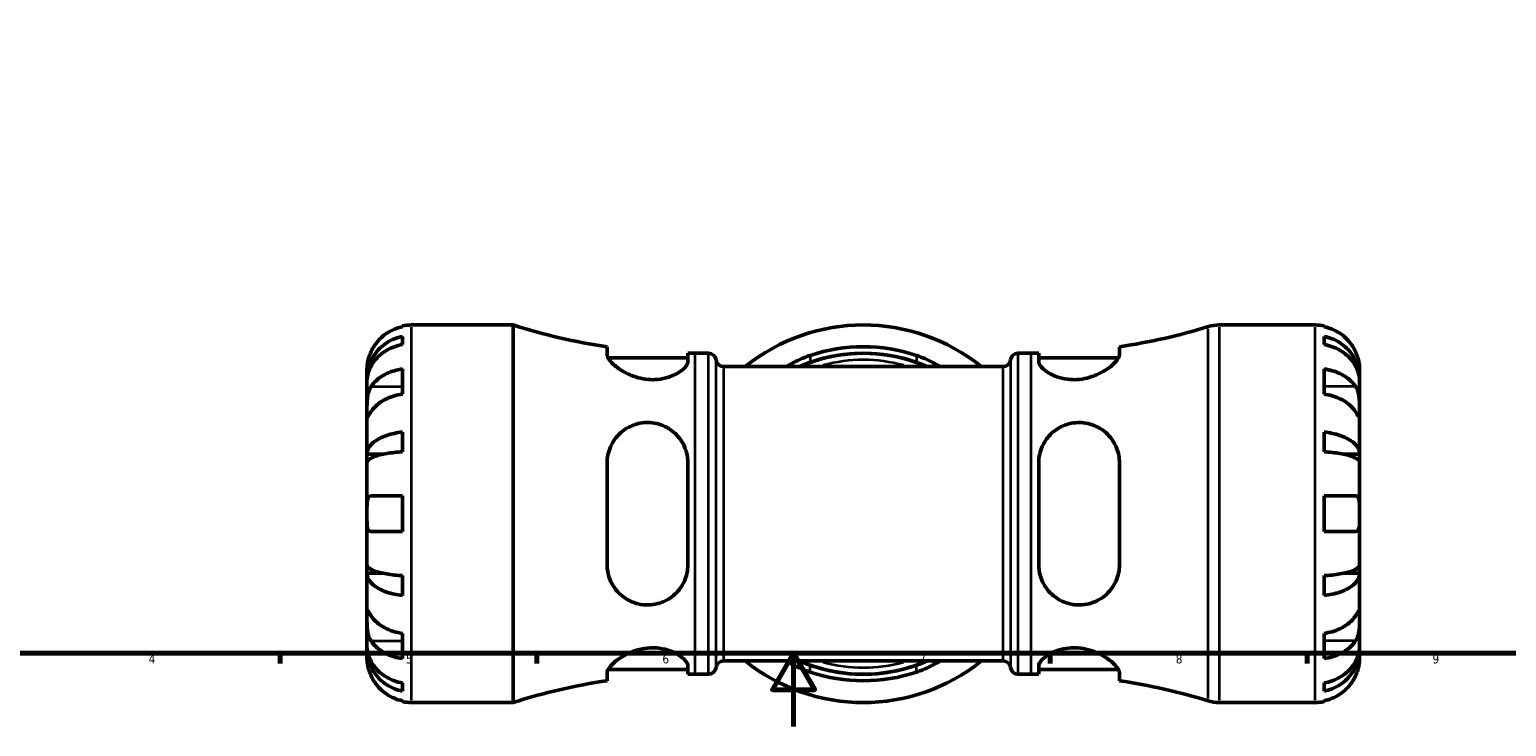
# Model space of a CAD drawing. Header units: millimetres. Extents: x -136 to 891, y -278 to 710.
# Tile 4 of 12: x 212 to 615, y 0 to 190. Entities that reach past the tile are written whole.
import ezdxf

# ---------------------------------------------------------------- set-up
doc = ezdxf.new("R2010")
doc.units = ezdxf.units.MM
for name, color, linetype, lineweight in [('Border (ANSI)', 7, 'Continuous', 70), ('Visible (ANSI)', 7, 'Continuous', 50), ('Visible Narrow (ANSI)', 7, 'Continuous', 35)]:
    doc.layers.add(name, color=color, linetype=linetype, lineweight=lineweight)
doc.styles.add('Note Text (ANSI)', font='tahoma.ttf')

# ---------------------------------------------------------------- blocks, each defined once
blk = doc.blocks.new('Borders Default Border')
at = {"layer": 'Border (ANSI)'}
for p, q in [((280.33, 20), (280.33, 17.2)), ((350.42, 20), (350.42, 17.2)), ((490.58, 20), (490.58, 17.2)), ((560.67, 20), (560.67, 17.2))]:
    blk.add_line(p, q, dxfattribs=at)
at = {"layer": 'Border (ANSI)', "flags": 128}
for points in [[(20, 20), (20, 574), (821, 574), (821, 20), (20, 20)], [(420.5, 0), (420.5, 20), (414.73, 10), (426.27, 10), (420.5, 20)]]:
    blk.add_lwpolyline(points, dxfattribs=at)
at = {"layer": 'Border (ANSI)', "color": 5, "true_color": 0x0000ff, "char_height": 2.4, "attachment_point": 7, "style": 'Note Text (ANSI)'}
for s, insert in [('4', (244.45, 17.2)), ('5', (314.67, 17.15)), ('6', (384.69, 17.15)), ('7', (454.8, 17.2)), ('8', (524.84, 17.15)), ('9', (594.92, 17.15))]:
    blk.add_mtext(s, dxfattribs=dict(at, insert=insert))

msp = doc.modelspace()

# ---------------------------------------------------------------- linework, layer by layer
at = {"layer": 'Visible (ANSI)'}
for p, q in [((313.73, 109.05), (313.73, 109.28)), ((316.16, 109.53), (343.93, 109.53)), ((343.93, 6.53), (343.93, 109.53)), ((536.71, 109.53), (562.91, 109.53)), ((565.33, 109.28), (565.33, 109.05)), ((313.73, 104.19), (313.73, 106.42)), ((565.33, 106.42), (565.33, 104.19)), ((369.6, 103.58), (369.6, 101.42)), ((391.65, 99.56), (391.65, 101.82)), ((393.66, 101.8), (397.3, 101.8)), ((481.76, 101.8), (485.4, 101.8)), ((487.42, 101.82), (487.42, 99.56)), ((509.47, 101.42), (509.47, 103.58)), ((304.03, 94.87), (304.03, 97.4)), ((313.73, 90.68), (313.73, 97.54)), ((369.86, 100.54), (391.65, 100.54)), ((401.39, 98.2), (477.68, 98.2)), ((487.42, 100.54), (509.21, 100.54)), ((565.33, 97.54), (565.33, 90.68)), ((575.03, 94.87), (575.03, 97.4)), ((304.03, 94.87), (304.09, 94.87)), ((304.03, 93.91), (304.03, 94.87)), ((304.03, 85.87), (304.03, 93.91)), ((575.03, 94.87), (574.98, 94.87)), ((575.03, 93.91), (575.03, 94.87)), ((575.03, 85.87), (575.03, 93.91)), ((304.03, 74.25), (304.03, 85.87)), ((575.03, 74.25), (575.03, 85.87)), ((313.73, 74.91), (313.73, 80.31)), ((565.33, 80.31), (565.33, 74.91)), ((304.03, 74.25), (308.33, 74.25)), ((304.03, 71.93), (304.03, 74.25)), ((575.03, 74.25), (570.74, 74.25)), ((575.03, 71.93), (575.03, 74.25)), ((304.03, 58.03), (304.03, 71.93)), ((369.6, 71.89), (369.6, 44.17)), ((391.65, 44.17), (391.65, 71.89)), ((487.42, 71.89), (487.42, 44.17)), ((509.47, 44.17), (509.47, 71.89)), ((575.03, 58.03), (575.03, 71.93)), ((305.17, 62.88), (313.73, 62.88)), ((313.73, 53.18), (313.73, 62.88)), ((565.33, 62.88), (565.33, 53.18)), ((565.33, 62.88), (573.9, 62.88)), ((304.03, 44.13), (304.03, 58.03)), ((575.03, 44.13), (575.03, 58.03)), ((313.73, 53.18), (305.17, 53.18)), ((573.9, 53.18), (565.33, 53.18)), ((304.03, 41.8), (304.03, 44.13)), ((304.03, 41.8), (308.33, 41.8)), ((304.03, 30.19), (304.03, 41.8)), ((313.73, 35.75), (313.73, 41.14)), ((565.33, 41.14), (565.33, 35.75)), ((575.03, 41.8), (570.74, 41.8)), ((575.03, 41.8), (575.03, 44.13)), ((575.03, 30.19), (575.03, 41.8)), ((304.03, 22.15), (304.03, 30.19)), ((575.03, 22.15), (575.03, 30.19)), ((313.73, 18.52), (313.73, 25.38)), ((565.33, 25.38), (565.33, 18.52)), ((304.03, 21.19), (304.03, 22.15)), ((304.03, 21.19), (304.09, 21.19)), ((304.03, 18.65), (304.03, 21.19)), ((575.03, 21.19), (574.98, 21.19)), ((575.03, 21.19), (575.03, 22.15)), ((575.03, 18.65), (575.03, 21.19)), ((391.65, 14.24), (391.65, 16.49)), ((401.39, 17.86), (477.68, 17.86)), ((487.42, 16.49), (487.42, 14.24)), ((369.6, 14.64), (369.6, 12.48)), ((369.86, 15.51), (391.65, 15.51)), ((393.66, 14.25), (397.3, 14.25)), ((481.76, 14.25), (485.4, 14.25)), ((487.42, 15.51), (509.21, 15.51)), ((509.47, 12.48), (509.47, 14.64)), ((313.73, 9.63), (313.73, 11.87)), ((565.33, 11.87), (565.33, 9.63)), ((313.73, 6.77), (313.73, 7)), ((316.16, 6.53), (343.93, 6.53)), ((536.71, 6.53), (562.91, 6.53)), ((565.33, 7), (565.33, 6.77))]:
    msp.add_line(p, q, dxfattribs=at)
for centre, radius, start, end in [((316.16, 97.4), 12.13, 90, 101.537), ((393.66, 265.74), 163.93, 252.3406, 261.5577), ((439.53, 58.03), 51.5, 51.2606, 128.7394), ((485.4, 265.74), 163.93, 278.4423, 287.1254), ((536.71, 99.23), 10.3, 90, 107.1254), ((562.91, 97.4), 12.13, 78.463, 90), ((393.66, 265.74), 163.93, 269.2948, 270), ((397.3, 99.74), 2.06, 7.1808, 90), ((439.53, 58.03), 43.78, 66.5845, 113.4155), ((439.53, 58.03), 45.57, 71.4617, 108.5383), ((439.53, 58.03), 43.79, 70.6756, 109.3244), ((481.76, 99.74), 2.06, 90, 172.8192), ((485.4, 265.74), 163.93, 270, 270.7052), ((401.39, 100.26), 2.06, 187.1808, 270), ((477.68, 100.26), 2.06, 270, 352.8192), ((401.39, 15.8), 2.06, 90, 172.8192), ((439.53, 58.03), 51.5, 231.2606, 308.7394), ((439.53, 58.03), 43.78, 246.5845, 293.4155), ((439.53, 58.03), 43.79, 250.6756, 289.3244), ((477.68, 15.8), 2.06, 7.1808, 90), ((393.66, -149.68), 163.93, 98.4423, 107.6594), ((393.66, -149.68), 163.93, 90, 90.7052), ((397.3, 16.31), 2.06, 270, 352.8192), ((439.53, 58.03), 45.57, 251.4617, 288.5383), ((481.76, 16.31), 2.06, 187.1808, 270), ((485.4, -149.68), 163.93, 89.2948, 90), ((485.4, -149.68), 163.93, 72.8746, 81.5577), ((316.16, 18.65), 12.13, 258.463, 270), ((536.71, 16.83), 10.3, 252.8746, 270), ((562.91, 18.65), 12.13, 270, 281.537)]:
    msp.add_arc(centre, radius, start, end, dxfattribs=at)
for points, knots in [([(313.73, 109.05), (312.96, 108.89), (312.2, 108.66), (310.84, 108.09), (310.11, 107.71), (308.75, 106.8), (308.12, 106.27), (307.06, 105.21), (306.54, 104.58), (305.73, 103.36), (305.42, 102.8), (305.17, 102.25)], [0.230037, 0.230037, 0.230037, 0.230037, 0.448154, 0.448154, 0.672744, 0.672744, 0.897333, 0.897333, 1.122733, 1.122733, 1.298149, 1.298149, 1.298149, 1.298149]), ([(573.9, 102.25), (573.65, 102.8), (573.34, 103.36), (572.53, 104.58), (572, 105.21), (570.94, 106.27), (570.31, 106.8), (568.96, 107.71), (568.23, 108.09), (566.87, 108.66), (566.11, 108.89), (565.33, 109.05)], [5.914315, 5.914315, 5.914315, 5.914315, 6.08973, 6.08973, 6.31513, 6.31513, 6.53972, 6.53972, 6.764309, 6.764309, 6.982426, 6.982426, 6.982426, 6.982426]), ([(304.03, 94.87), (304.03, 95.6), (304.11, 96.4), (304.43, 97.96), (304.67, 98.72), (305.25, 100.07), (305.63, 100.77), (306.54, 102.09), (307.06, 102.7), (308.12, 103.73), (308.75, 104.24), (310.11, 105.12), (310.83, 105.49), (312.2, 106.04), (312.96, 106.27), (313.73, 106.42)], [5.405432, 5.405432, 5.405432, 5.405432, 5.631438, 5.631438, 5.857444, 5.857444, 6.082617, 6.082617, 6.30779, 6.30779, 6.532348, 6.532348, 6.756906, 6.756906, 6.975209, 6.975209, 6.975209, 6.975209]), ([(565.33, 106.42), (566.11, 106.27), (566.87, 106.04), (568.23, 105.49), (568.96, 105.12), (570.32, 104.24), (570.95, 103.73), (572.01, 102.7), (572.53, 102.09), (573.44, 100.77), (573.82, 100.07), (574.4, 98.72), (574.64, 97.96), (574.96, 96.4), (575.03, 95.6), (575.03, 94.87)], [0.230035, 0.230035, 0.230035, 0.230035, 0.448338, 0.448338, 0.672896, 0.672896, 0.897454, 0.897454, 1.122627, 1.122627, 1.3478, 1.3478, 1.573806, 1.573806, 1.799811, 1.799811, 1.799811, 1.799811]), ([(313.73, 104.19), (312.96, 104.05), (312.2, 103.84), (310.83, 103.36), (310.11, 103.03), (308.75, 102.25), (308.12, 101.79), (307.06, 100.88), (306.54, 100.33), (305.63, 99.16), (305.25, 98.53), (304.67, 97.33), (304.43, 96.65), (304.11, 95.26), (304.03, 94.55), (304.03, 93.91)], [0.230035, 0.230035, 0.230035, 0.230035, 0.448338, 0.448338, 0.672896, 0.672896, 0.897454, 0.897454, 1.122627, 1.122627, 1.3478, 1.3478, 1.573806, 1.573806, 1.799811, 1.799811, 1.799811, 1.799811]), ([(305.17, 102.25), (305.1, 102.1), (305.03, 101.95), (304.85, 101.52), (304.74, 101.24), (304.54, 100.64), (304.45, 100.33), (304.26, 99.57), (304.18, 99.15), (304.07, 98.35), (304.05, 98.01), (304.03, 97.53), (304.03, 97.4), (304.03, 97.4)], [-0.775077, -0.775077, -0.775077, -0.775077, -0.725604, -0.725604, -0.6359426, -0.6359426, -0.5336564, -0.5336564, -0.3753162, -0.3753162, -0.1921678, -0.1921678, 0, 0, 0, 0]), ([(391.65, 99.56), (391.65, 99.29), (391.56, 99), (391.06, 98.11), (390.44, 97.48), (388.72, 96.27), (387.61, 95.7), (385.42, 94.99), (384.44, 94.78), (382.55, 94.59), (381.68, 94.58), (379.86, 94.73), (378.93, 94.91), (376.81, 95.49), (375.68, 95.96), (373.31, 97.19), (372.18, 98.01), (370.56, 99.49), (370.02, 100.16), (369.65, 100.99), (369.6, 101.22), (369.6, 101.42)], [-3.905045, -3.905045, -3.905045, -3.905045, -3.648054, -3.648054, -3.167041, -3.167041, -2.69202, -2.69202, -2.365454, -2.365454, -2.101708, -2.101708, -1.815947, -1.815947, -1.421684, -1.421684, -0.892691, -0.892691, -0.415838, -0.415838, -0.212782, -0.212782, -0.212782, -0.212782]), ([(418.64, 98.2), (418.83, 98.32), (419.03, 98.44), (420.45, 99.29), (421.82, 99.99), (423.86, 100.82), (424.45, 101.04), (425.04, 101.24)], [-0.9758289, -0.9758289, -0.9758289, -0.9758289, -0.895258, -0.895258, -0.4162592, -0.4162592, -0.2268991, -0.2268991, -0.2268991, -0.2268991]), ([(454.02, 101.24), (454.07, 101.22), (454.11, 101.21), (454.91, 100.94), (455.65, 100.65), (457.85, 99.7), (459.23, 98.95), (460.43, 98.2)], [-3.992319, -3.992319, -3.992319, -3.992319, -3.9784959, -3.9784959, -3.7398034, -3.7398034, -3.2434442, -3.2434442, -3.2434442, -3.2434442]), ([(509.47, 101.42), (509.47, 101.18), (509.39, 100.91), (508.93, 99.99), (508.31, 99.27), (506.55, 97.75), (505.36, 96.95), (502.95, 95.77), (501.82, 95.34), (499.73, 94.83), (498.83, 94.69), (497.03, 94.58), (496.17, 94.61), (494.25, 94.84), (493.24, 95.1), (491.06, 95.88), (490, 96.48), (488.37, 97.72), (487.81, 98.36), (487.47, 99.16), (487.42, 99.37), (487.42, 99.56)], [-3.949289, -3.949289, -3.949289, -3.949289, -3.710036, -3.710036, -3.210519, -3.210519, -2.683304, -2.683304, -2.299334, -2.299334, -2.022908, -2.022908, -1.757271, -1.757271, -1.415209, -1.415209, -0.933306, -0.933306, -0.440465, -0.440465, -0.252026, -0.252026, -0.252026, -0.252026]), ([(575.03, 93.91), (575.03, 94.55), (574.96, 95.26), (574.64, 96.65), (574.4, 97.33), (573.82, 98.53), (573.44, 99.16), (572.53, 100.33), (572.01, 100.88), (570.95, 101.79), (570.32, 102.25), (568.96, 103.03), (568.23, 103.36), (566.87, 103.84), (566.11, 104.05), (565.33, 104.19)], [5.405432, 5.405432, 5.405432, 5.405432, 5.631438, 5.631438, 5.857444, 5.857444, 6.082617, 6.082617, 6.30779, 6.30779, 6.532348, 6.532348, 6.756906, 6.756906, 6.975209, 6.975209, 6.975209, 6.975209]), ([(575.03, 97.4), (575.03, 97.4), (575.03, 97.46), (575.03, 97.71), (575.02, 97.9), (574.98, 98.49), (574.93, 98.92), (574.77, 99.75), (574.68, 100.12), (574.48, 100.78), (574.39, 101.06), (574.17, 101.64), (574.05, 101.94), (573.91, 102.23), (573.91, 102.24), (573.9, 102.25)], [-3.3753593, -3.3753593, -3.3753593, -3.3753593, -3.2447206, -3.2447206, -3.1008128, -3.1008128, -2.9131852, -2.9131852, -2.7854081, -2.7854081, -2.6909433, -2.6909433, -2.5942729, -2.5942729, -2.5910823, -2.5910823, -2.5910823, -2.5910823]), ([(305.17, 92.73), (305.42, 93.12), (305.73, 93.51), (306.54, 94.37), (307.06, 94.82), (308.12, 95.57), (308.75, 95.94), (310.11, 96.59), (310.84, 96.86), (312.2, 97.26), (312.96, 97.43), (313.73, 97.54)], [5.914315, 5.914315, 5.914315, 5.914315, 6.08973, 6.08973, 6.31513, 6.31513, 6.53972, 6.53972, 6.764309, 6.764309, 6.982426, 6.982426, 6.982426, 6.982426]), ([(425.04, 99.35), (425.04, 99.35), (425.03, 99.35), (424.15, 99.04), (423.29, 98.7), (422.33, 98.3), (422.21, 98.25), (422.09, 98.2)], [-3.9358935, -3.9358935, -3.9358935, -3.9358935, -3.9340001, -3.9340001, -3.6559703, -3.6559703, -3.6159528, -3.6159528, -3.6159528, -3.6159528]), ([(456.98, 98.2), (456.5, 98.4), (456.02, 98.6), (455.03, 98.99), (454.53, 99.17), (454.02, 99.35)], [-0.5999548, -0.5999548, -0.5999548, -0.5999548, -0.4410129, -0.4410129, -0.2794074, -0.2794074, -0.2794074, -0.2794074]), ([(565.33, 97.54), (566.11, 97.43), (566.87, 97.26), (568.23, 96.86), (568.96, 96.59), (570.31, 95.94), (570.94, 95.57), (572, 94.82), (572.53, 94.37), (573.34, 93.51), (573.65, 93.12), (573.9, 92.73)], [0.230037, 0.230037, 0.230037, 0.230037, 0.448154, 0.448154, 0.672744, 0.672744, 0.897333, 0.897333, 1.122733, 1.122733, 1.298149, 1.298149, 1.298149, 1.298149]), ([(304.03, 85.87), (304.03, 86.14), (304.03, 86.44), (304.04, 87.11), (304.04, 87.48), (304.06, 88.37), (304.09, 88.9), (304.2, 89.93), (304.28, 90.42), (304.48, 91.21), (304.58, 91.52), (304.8, 92.08), (304.92, 92.33), (305.1, 92.62), (305.13, 92.68), (305.17, 92.73)], [0, 0, 0, 0, 0.1137566, 0.1137566, 0.235381, 0.235381, 0.394309, 0.394309, 0.5463069, 0.5463069, 0.6520405, 0.6520405, 0.7538182, 0.7538182, 0.779338, 0.779338, 0.779338, 0.779338]), ([(313.73, 90.68), (312.96, 90.57), (312.2, 90.4), (310.84, 90), (310.11, 89.73), (308.75, 89.08), (308.12, 88.71), (307.06, 87.96), (306.54, 87.51), (305.73, 86.66), (305.42, 86.26), (305.17, 85.87)], [0.230037, 0.230037, 0.230037, 0.230037, 0.448154, 0.448154, 0.672744, 0.672744, 0.897333, 0.897333, 1.122733, 1.122733, 1.298149, 1.298149, 1.298149, 1.298149]), ([(573.9, 85.87), (573.65, 86.26), (573.34, 86.66), (572.53, 87.51), (572, 87.96), (570.94, 88.71), (570.31, 89.08), (568.96, 89.73), (568.23, 90), (566.87, 90.4), (566.11, 90.57), (565.33, 90.68)], [5.914315, 5.914315, 5.914315, 5.914315, 6.08973, 6.08973, 6.31513, 6.31513, 6.53972, 6.53972, 6.764309, 6.764309, 6.982426, 6.982426, 6.982426, 6.982426]), ([(573.9, 92.73), (573.96, 92.65), (574.01, 92.56), (574.19, 92.24), (574.31, 91.98), (574.53, 91.41), (574.62, 91.09), (574.81, 90.27), (574.89, 89.76), (575, 88.63), (575.02, 88.03), (575.04, 86.86), (575.03, 86.32), (575.03, 85.87)], [-0.780901, -0.780901, -0.780901, -0.780901, -0.7424964, -0.7424964, -0.6416801, -0.6416801, -0.533088, -0.533088, -0.3772794, -0.3772794, -0.1925034, -0.1925034, 0, 0, 0, 0]), ([(305.17, 85.87), (305.11, 85.79), (305.06, 85.71), (304.88, 85.43), (304.76, 85.25), (304.54, 84.92), (304.45, 84.78), (304.25, 84.52), (304.18, 84.44), (304.07, 84.46), (304.05, 84.58), (304.03, 85.06), (304.03, 85.42), (304.03, 85.87)], [-0.780901, -0.780901, -0.780901, -0.780901, -0.7424964, -0.7424964, -0.6416801, -0.6416801, -0.533088, -0.533088, -0.3772794, -0.3772794, -0.1925034, -0.1925034, 0, 0, 0, 0]), ([(575.03, 85.87), (575.03, 85.6), (575.03, 85.37), (575.03, 84.96), (575.03, 84.79), (575, 84.51), (574.98, 84.44), (574.87, 84.46), (574.79, 84.56), (574.59, 84.83), (574.49, 84.97), (574.27, 85.31), (574.14, 85.5), (573.97, 85.76), (573.94, 85.82), (573.9, 85.87)], [0, 0, 0, 0, 0.1137566, 0.1137566, 0.235381, 0.235381, 0.394309, 0.394309, 0.5463069, 0.5463069, 0.6520405, 0.6520405, 0.7538182, 0.7538182, 0.779338, 0.779338, 0.779338, 0.779338]), ([(369.6, 71.89), (369.6, 72.63), (369.67, 73.37), (370.13, 75.63), (370.77, 77.07), (372.57, 79.58), (373.76, 80.67), (376.18, 82.04), (377.3, 82.48), (379.39, 82.88), (380.3, 82.95), (382.1, 82.85), (382.97, 82.7), (384.91, 82.11), (385.92, 81.62), (388.09, 80.14), (389.14, 79.04), (390.75, 76.51), (391.29, 75.07), (391.6, 73), (391.65, 72.45), (391.65, 71.89)], [-3.95924, -3.95924, -3.95924, -3.95924, -3.722851, -3.722851, -3.212261, -3.212261, -2.685999, -2.685999, -2.303943, -2.303943, -2.026977, -2.026977, -1.759077, -1.759077, -1.412347, -1.412347, -0.930839, -0.930839, -0.439614, -0.439614, -0.262144, -0.262144, -0.262144, -0.262144]), ([(487.42, 71.89), (487.42, 71.9), (487.42, 71.91), (487.42, 72.73), (487.51, 73.52), (488.01, 75.75), (488.63, 77.13), (490.35, 79.51), (491.44, 80.53), (493.62, 81.86), (494.6, 82.28), (496.49, 82.77), (497.35, 82.89), (499.15, 82.93), (500.07, 82.83), (502.18, 82.34), (503.3, 81.86), (505.67, 80.37), (506.81, 79.24), (508.46, 76.72), (509.02, 75.35), (509.41, 73.24), (509.47, 72.57), (509.47, 71.89)], [-3.894698, -3.894698, -3.894698, -3.894698, -3.890695, -3.890695, -3.637222, -3.637222, -3.156472, -3.156472, -2.684979, -2.684979, -2.358156, -2.358156, -2.095694, -2.095694, -1.812747, -1.812747, -1.423352, -1.423352, -0.895956, -0.895956, -0.416846, -0.416846, -0.202332, -0.202332, -0.202332, -0.202332]), ([(304.03, 74.25), (304.03, 74.64), (304.11, 75.05), (304.43, 75.87), (304.67, 76.27), (305.25, 76.98), (305.63, 77.35), (306.54, 78.04), (307.06, 78.36), (308.12, 78.9), (308.75, 79.17), (310.11, 79.63), (310.83, 79.82), (312.2, 80.11), (312.96, 80.23), (313.73, 80.31)], [5.405432, 5.405432, 5.405432, 5.405432, 5.631438, 5.631438, 5.857444, 5.857444, 6.082617, 6.082617, 6.30779, 6.30779, 6.532348, 6.532348, 6.756906, 6.756906, 6.975209, 6.975209, 6.975209, 6.975209]), ([(565.33, 80.31), (566.11, 80.23), (566.87, 80.11), (568.23, 79.82), (568.96, 79.63), (570.32, 79.17), (570.95, 78.9), (572.01, 78.36), (572.53, 78.04), (573.44, 77.35), (573.82, 76.98), (574.4, 76.27), (574.64, 75.87), (574.96, 75.05), (575.03, 74.64), (575.03, 74.25)], [0.230035, 0.230035, 0.230035, 0.230035, 0.448338, 0.448338, 0.672896, 0.672896, 0.897454, 0.897454, 1.122627, 1.122627, 1.3478, 1.3478, 1.573806, 1.573806, 1.799811, 1.799811, 1.799811, 1.799811]), ([(313.73, 74.91), (312.96, 74.87), (312.2, 74.81), (310.83, 74.67), (310.11, 74.58), (308.75, 74.35), (308.12, 74.22), (307.06, 73.95), (306.54, 73.79), (305.63, 73.45), (305.25, 73.27), (304.67, 72.92), (304.43, 72.72), (304.11, 72.32), (304.03, 72.11), (304.03, 71.93)], [0.230035, 0.230035, 0.230035, 0.230035, 0.448338, 0.448338, 0.672896, 0.672896, 0.897454, 0.897454, 1.122627, 1.122627, 1.3478, 1.3478, 1.573806, 1.573806, 1.799811, 1.799811, 1.799811, 1.799811]), ([(575.03, 71.93), (575.03, 72.11), (574.96, 72.32), (574.64, 72.72), (574.4, 72.92), (573.82, 73.27), (573.44, 73.45), (572.53, 73.79), (572.01, 73.95), (570.95, 74.22), (570.32, 74.35), (568.96, 74.58), (568.23, 74.67), (566.87, 74.81), (566.11, 74.87), (565.33, 74.91)], [5.405432, 5.405432, 5.405432, 5.405432, 5.631438, 5.631438, 5.857444, 5.857444, 6.082617, 6.082617, 6.30779, 6.30779, 6.532348, 6.532348, 6.756906, 6.756906, 6.975209, 6.975209, 6.975209, 6.975209]), ([(304.03, 58.03), (304.03, 58.46), (304.03, 58.9), (304.04, 59.78), (304.04, 60.22), (304.09, 61.15), (304.14, 61.6), (304.3, 62.21), (304.39, 62.4), (304.58, 62.66), (304.68, 62.74), (304.9, 62.85), (305.02, 62.88), (305.16, 62.88), (305.16, 62.88), (305.17, 62.88)], [-3.3753593, -3.3753593, -3.3753593, -3.3753593, -3.2447206, -3.2447206, -3.1008128, -3.1008128, -2.9131852, -2.9131852, -2.7854081, -2.7854081, -2.6909433, -2.6909433, -2.5942729, -2.5942729, -2.5910823, -2.5910823, -2.5910823, -2.5910823]), ([(573.9, 62.88), (573.97, 62.88), (574.04, 62.87), (574.22, 62.83), (574.33, 62.78), (574.53, 62.61), (574.62, 62.49), (574.81, 62.1), (574.89, 61.79), (575, 60.98), (575.02, 60.46), (575.04, 59.3), (575.03, 58.67), (575.03, 58.03)], [-0.775077, -0.775077, -0.775077, -0.775077, -0.725604, -0.725604, -0.6359426, -0.6359426, -0.5336564, -0.5336564, -0.3753162, -0.3753162, -0.1921678, -0.1921678, 0, 0, 0, 0]), ([(305.17, 53.18), (305.1, 53.18), (305.03, 53.19), (304.85, 53.23), (304.74, 53.28), (304.54, 53.44), (304.45, 53.56), (304.26, 53.95), (304.18, 54.27), (304.07, 55.08), (304.05, 55.6), (304.03, 56.75), (304.03, 57.39), (304.03, 58.03)], [-0.775077, -0.775077, -0.775077, -0.775077, -0.725604, -0.725604, -0.6359426, -0.6359426, -0.5336564, -0.5336564, -0.3753162, -0.3753162, -0.1921678, -0.1921678, 0, 0, 0, 0]), ([(575.03, 58.03), (575.03, 57.59), (575.03, 57.16), (575.03, 56.28), (575.02, 55.84), (574.98, 54.91), (574.93, 54.46), (574.77, 53.85), (574.68, 53.66), (574.48, 53.4), (574.39, 53.32), (574.17, 53.21), (574.05, 53.18), (573.91, 53.18), (573.91, 53.18), (573.9, 53.18)], [-3.3753593, -3.3753593, -3.3753593, -3.3753593, -3.2447206, -3.2447206, -3.1008128, -3.1008128, -2.9131852, -2.9131852, -2.7854081, -2.7854081, -2.6909433, -2.6909433, -2.5942729, -2.5942729, -2.5910823, -2.5910823, -2.5910823, -2.5910823]), ([(304.03, 44.13), (304.03, 43.94), (304.11, 43.74), (304.43, 43.33), (304.67, 43.14), (305.25, 42.79), (305.63, 42.61), (306.54, 42.27), (307.06, 42.11), (308.12, 41.84), (308.75, 41.71), (310.11, 41.48), (310.83, 41.39), (312.2, 41.24), (312.96, 41.18), (313.73, 41.14)], [5.405432, 5.405432, 5.405432, 5.405432, 5.631438, 5.631438, 5.857444, 5.857444, 6.082617, 6.082617, 6.30779, 6.30779, 6.532348, 6.532348, 6.756906, 6.756906, 6.975209, 6.975209, 6.975209, 6.975209]), ([(313.73, 35.75), (312.96, 35.83), (312.2, 35.95), (310.83, 36.24), (310.11, 36.43), (308.75, 36.89), (308.12, 37.16), (307.06, 37.7), (306.54, 38.02), (305.63, 38.71), (305.25, 39.08), (304.67, 39.79), (304.43, 40.19), (304.11, 41), (304.03, 41.42), (304.03, 41.8)], [0.230035, 0.230035, 0.230035, 0.230035, 0.448338, 0.448338, 0.672896, 0.672896, 0.897454, 0.897454, 1.122627, 1.122627, 1.3478, 1.3478, 1.573806, 1.573806, 1.799811, 1.799811, 1.799811, 1.799811]), ([(391.65, 44.17), (391.65, 43.35), (391.56, 42.55), (391.06, 40.31), (390.44, 38.93), (388.72, 36.54), (387.61, 35.51), (385.42, 34.19), (384.44, 33.77), (382.55, 33.28), (381.68, 33.16), (379.86, 33.13), (378.93, 33.24), (376.81, 33.75), (375.68, 34.24), (373.31, 35.76), (372.18, 36.91), (370.56, 39.45), (370.02, 40.81), (369.65, 42.89), (369.6, 43.53), (369.6, 44.17)], [-3.905045, -3.905045, -3.905045, -3.905045, -3.648054, -3.648054, -3.167041, -3.167041, -2.69202, -2.69202, -2.365454, -2.365454, -2.101708, -2.101708, -1.815947, -1.815947, -1.421684, -1.421684, -0.892691, -0.892691, -0.415838, -0.415838, -0.212782, -0.212782, -0.212782, -0.212782]), ([(509.47, 44.17), (509.47, 43.41), (509.39, 42.67), (508.93, 40.43), (508.31, 39.03), (506.55, 36.53), (505.36, 35.43), (502.95, 34.04), (501.82, 33.6), (499.73, 33.18), (498.83, 33.11), (497.03, 33.2), (496.17, 33.35), (494.25, 33.91), (493.24, 34.39), (491.06, 35.84), (490, 36.93), (488.37, 39.45), (487.81, 40.89), (487.47, 42.99), (487.42, 43.58), (487.42, 44.17)], [-3.949289, -3.949289, -3.949289, -3.949289, -3.710036, -3.710036, -3.210519, -3.210519, -2.683304, -2.683304, -2.299334, -2.299334, -2.022908, -2.022908, -1.757271, -1.757271, -1.415209, -1.415209, -0.933306, -0.933306, -0.440465, -0.440465, -0.252026, -0.252026, -0.252026, -0.252026]), ([(565.33, 41.14), (566.11, 41.18), (566.87, 41.24), (568.23, 41.39), (568.96, 41.48), (570.32, 41.71), (570.95, 41.84), (572.01, 42.11), (572.53, 42.27), (573.44, 42.61), (573.82, 42.79), (574.4, 43.14), (574.64, 43.33), (574.96, 43.74), (575.03, 43.94), (575.03, 44.13)], [0.230035, 0.230035, 0.230035, 0.230035, 0.448338, 0.448338, 0.672896, 0.672896, 0.897454, 0.897454, 1.122627, 1.122627, 1.3478, 1.3478, 1.573806, 1.573806, 1.799811, 1.799811, 1.799811, 1.799811]), ([(575.03, 41.8), (575.03, 41.42), (574.96, 41), (574.64, 40.19), (574.4, 39.79), (573.82, 39.08), (573.44, 38.71), (572.53, 38.02), (572.01, 37.7), (570.95, 37.16), (570.32, 36.89), (568.96, 36.43), (568.23, 36.24), (566.87, 35.95), (566.11, 35.83), (565.33, 35.75)], [5.405432, 5.405432, 5.405432, 5.405432, 5.631438, 5.631438, 5.857444, 5.857444, 6.082617, 6.082617, 6.30779, 6.30779, 6.532348, 6.532348, 6.756906, 6.756906, 6.975209, 6.975209, 6.975209, 6.975209]), ([(304.03, 30.19), (304.03, 30.45), (304.03, 30.69), (304.04, 31.1), (304.04, 31.27), (304.06, 31.55), (304.09, 31.62), (304.2, 31.59), (304.28, 31.5), (304.48, 31.23), (304.58, 31.08), (304.8, 30.75), (304.92, 30.56), (305.1, 30.29), (305.13, 30.24), (305.17, 30.19)], [0, 0, 0, 0, 0.1137566, 0.1137566, 0.235381, 0.235381, 0.394309, 0.394309, 0.5463069, 0.5463069, 0.6520405, 0.6520405, 0.7538182, 0.7538182, 0.779338, 0.779338, 0.779338, 0.779338]), ([(305.17, 23.33), (305.11, 23.41), (305.06, 23.5), (304.88, 23.82), (304.76, 24.07), (304.54, 24.65), (304.45, 24.97), (304.25, 25.79), (304.18, 26.3), (304.07, 27.43), (304.05, 28.03), (304.03, 29.19), (304.03, 29.73), (304.03, 30.19)], [-0.780901, -0.780901, -0.780901, -0.780901, -0.7424964, -0.7424964, -0.6416801, -0.6416801, -0.533088, -0.533088, -0.3772794, -0.3772794, -0.1925034, -0.1925034, 0, 0, 0, 0]), ([(305.17, 30.19), (305.42, 29.8), (305.73, 29.4), (306.54, 28.54), (307.06, 28.1), (308.12, 27.35), (308.75, 26.97), (310.11, 26.33), (310.84, 26.06), (312.2, 25.66), (312.96, 25.49), (313.73, 25.38)], [5.914315, 5.914315, 5.914315, 5.914315, 6.08973, 6.08973, 6.31513, 6.31513, 6.53972, 6.53972, 6.764309, 6.764309, 6.982426, 6.982426, 6.982426, 6.982426]), ([(565.33, 25.38), (566.11, 25.49), (566.87, 25.66), (568.23, 26.06), (568.96, 26.33), (570.31, 26.97), (570.94, 27.35), (572, 28.1), (572.53, 28.54), (573.34, 29.4), (573.65, 29.8), (573.9, 30.19)], [0.230037, 0.230037, 0.230037, 0.230037, 0.448154, 0.448154, 0.672744, 0.672744, 0.897333, 0.897333, 1.122733, 1.122733, 1.298149, 1.298149, 1.298149, 1.298149]), ([(573.9, 30.19), (573.96, 30.27), (574.01, 30.35), (574.19, 30.63), (574.31, 30.81), (574.53, 31.14), (574.62, 31.28), (574.81, 31.54), (574.89, 31.61), (575, 31.6), (575.02, 31.48), (575.04, 31), (575.03, 30.64), (575.03, 30.19)], [-0.780901, -0.780901, -0.780901, -0.780901, -0.7424964, -0.7424964, -0.6416801, -0.6416801, -0.533088, -0.533088, -0.3772794, -0.3772794, -0.1925034, -0.1925034, 0, 0, 0, 0]), ([(575.03, 30.19), (575.03, 29.92), (575.03, 29.62), (575.03, 28.95), (575.03, 28.58), (575, 27.69), (574.98, 27.16), (574.87, 26.13), (574.79, 25.64), (574.59, 24.85), (574.49, 24.54), (574.27, 23.98), (574.14, 23.73), (573.97, 23.44), (573.94, 23.38), (573.9, 23.33)], [0, 0, 0, 0, 0.1137566, 0.1137566, 0.235381, 0.235381, 0.394309, 0.394309, 0.5463069, 0.5463069, 0.6520405, 0.6520405, 0.7538182, 0.7538182, 0.779338, 0.779338, 0.779338, 0.779338]), ([(304.03, 22.15), (304.03, 21.5), (304.11, 20.79), (304.43, 19.41), (304.67, 18.73), (305.25, 17.53), (305.63, 16.9), (306.54, 15.73), (307.06, 15.18), (308.12, 14.27), (308.75, 13.81), (310.11, 13.03), (310.83, 12.7), (312.2, 12.21), (312.96, 12.01), (313.73, 11.87)], [5.405432, 5.405432, 5.405432, 5.405432, 5.631438, 5.631438, 5.857444, 5.857444, 6.082617, 6.082617, 6.30779, 6.30779, 6.532348, 6.532348, 6.756906, 6.756906, 6.975209, 6.975209, 6.975209, 6.975209]), ([(313.73, 9.63), (312.96, 9.79), (312.2, 10.02), (310.83, 10.57), (310.11, 10.94), (308.75, 11.82), (308.12, 12.33), (307.06, 13.35), (306.54, 13.97), (305.63, 15.29), (305.25, 15.99), (304.67, 17.34), (304.43, 18.1), (304.11, 19.66), (304.03, 20.46), (304.03, 21.19)], [0.230035, 0.230035, 0.230035, 0.230035, 0.448338, 0.448338, 0.672896, 0.672896, 0.897454, 0.897454, 1.122627, 1.122627, 1.3478, 1.3478, 1.573806, 1.573806, 1.799811, 1.799811, 1.799811, 1.799811]), ([(313.73, 18.52), (312.96, 18.63), (312.2, 18.8), (310.84, 19.2), (310.11, 19.47), (308.75, 20.11), (308.12, 20.49), (307.06, 21.24), (306.54, 21.69), (305.73, 22.54), (305.42, 22.94), (305.17, 23.33)], [0.230037, 0.230037, 0.230037, 0.230037, 0.448154, 0.448154, 0.672744, 0.672744, 0.897333, 0.897333, 1.122733, 1.122733, 1.298149, 1.298149, 1.298149, 1.298149]), ([(369.6, 14.64), (369.6, 14.88), (369.67, 15.14), (370.13, 16.07), (370.77, 16.81), (372.57, 18.35), (373.76, 19.15), (376.18, 20.31), (377.3, 20.74), (379.39, 21.24), (380.3, 21.38), (382.1, 21.48), (382.97, 21.45), (384.91, 21.2), (385.92, 20.93), (388.09, 20.13), (389.14, 19.53), (390.75, 18.29), (391.29, 17.66), (391.6, 16.88), (391.65, 16.68), (391.65, 16.49)], [-3.95924, -3.95924, -3.95924, -3.95924, -3.722851, -3.722851, -3.212261, -3.212261, -2.685999, -2.685999, -2.303943, -2.303943, -2.026977, -2.026977, -1.759077, -1.759077, -1.412347, -1.412347, -0.930839, -0.930839, -0.439614, -0.439614, -0.262144, -0.262144, -0.262144, -0.262144]), ([(487.42, 16.49), (487.42, 16.5), (487.42, 16.5), (487.42, 16.77), (487.51, 17.06), (488.01, 17.95), (488.63, 18.58), (490.35, 19.78), (491.44, 20.35), (493.62, 21.06), (494.6, 21.28), (496.49, 21.47), (497.35, 21.48), (499.15, 21.33), (500.07, 21.16), (502.18, 20.6), (503.3, 20.14), (505.67, 18.92), (506.81, 18.11), (508.46, 16.63), (509.02, 15.94), (509.41, 15.09), (509.47, 14.85), (509.47, 14.64)], [-3.894698, -3.894698, -3.894698, -3.894698, -3.890695, -3.890695, -3.637222, -3.637222, -3.156472, -3.156472, -2.684979, -2.684979, -2.358156, -2.358156, -2.095694, -2.095694, -1.812747, -1.812747, -1.423352, -1.423352, -0.895956, -0.895956, -0.416846, -0.416846, -0.202332, -0.202332, -0.202332, -0.202332]), ([(573.9, 23.33), (573.65, 22.94), (573.34, 22.54), (572.53, 21.69), (572, 21.24), (570.94, 20.49), (570.31, 20.11), (568.96, 19.47), (568.23, 19.2), (566.87, 18.8), (566.11, 18.63), (565.33, 18.52)], [5.914315, 5.914315, 5.914315, 5.914315, 6.08973, 6.08973, 6.31513, 6.31513, 6.53972, 6.53972, 6.764309, 6.764309, 6.982426, 6.982426, 6.982426, 6.982426]), ([(565.33, 11.87), (566.11, 12.01), (566.87, 12.21), (568.23, 12.7), (568.96, 13.03), (570.32, 13.81), (570.95, 14.27), (572.01, 15.18), (572.53, 15.73), (573.44, 16.9), (573.82, 17.53), (574.4, 18.73), (574.64, 19.41), (574.96, 20.79), (575.03, 21.5), (575.03, 22.15)], [0.230035, 0.230035, 0.230035, 0.230035, 0.448338, 0.448338, 0.672896, 0.672896, 0.897454, 0.897454, 1.122627, 1.122627, 1.3478, 1.3478, 1.573806, 1.573806, 1.799811, 1.799811, 1.799811, 1.799811]), ([(575.03, 21.19), (575.03, 20.46), (574.96, 19.66), (574.64, 18.1), (574.4, 17.34), (573.82, 15.99), (573.44, 15.29), (572.53, 13.97), (572.01, 13.35), (570.95, 12.33), (570.32, 11.82), (568.96, 10.94), (568.23, 10.57), (566.87, 10.02), (566.11, 9.79), (565.33, 9.63)], [5.405432, 5.405432, 5.405432, 5.405432, 5.631438, 5.631438, 5.857444, 5.857444, 6.082617, 6.082617, 6.30779, 6.30779, 6.532348, 6.532348, 6.756906, 6.756906, 6.975209, 6.975209, 6.975209, 6.975209]), ([(304.03, 18.65), (304.03, 18.65), (304.03, 18.6), (304.04, 18.35), (304.04, 18.16), (304.09, 17.57), (304.14, 17.14), (304.3, 16.3), (304.39, 15.94), (304.58, 15.28), (304.68, 14.99), (304.9, 14.41), (305.02, 14.12), (305.16, 13.82), (305.16, 13.81), (305.17, 13.8)], [-3.3753593, -3.3753593, -3.3753593, -3.3753593, -3.2447206, -3.2447206, -3.1008128, -3.1008128, -2.9131852, -2.9131852, -2.7854081, -2.7854081, -2.6909433, -2.6909433, -2.5942729, -2.5942729, -2.5910823, -2.5910823, -2.5910823, -2.5910823]), ([(425.04, 14.82), (425, 14.83), (424.96, 14.85), (424.16, 15.12), (423.42, 15.41), (421.21, 16.36), (419.84, 17.1), (418.64, 17.86)], [-3.992319, -3.992319, -3.992319, -3.992319, -3.9784959, -3.9784959, -3.7398034, -3.7398034, -3.2434442, -3.2434442, -3.2434442, -3.2434442]), ([(422.09, 17.86), (422.56, 17.66), (423.05, 17.46), (424.03, 17.07), (424.54, 16.89), (425.04, 16.71)], [-0.5999548, -0.5999548, -0.5999548, -0.5999548, -0.4410129, -0.4410129, -0.2794074, -0.2794074, -0.2794074, -0.2794074]), ([(454.02, 16.71), (454.03, 16.71), (454.04, 16.71), (454.92, 17.02), (455.78, 17.36), (456.74, 17.76), (456.86, 17.81), (456.98, 17.86)], [-3.9358935, -3.9358935, -3.9358935, -3.9358935, -3.9340001, -3.9340001, -3.6559703, -3.6559703, -3.6159528, -3.6159528, -3.6159528, -3.6159528]), ([(460.43, 17.86), (460.23, 17.74), (460.04, 17.61), (458.62, 16.77), (457.25, 16.07), (455.21, 15.24), (454.62, 15.02), (454.02, 14.82)], [-0.9758289, -0.9758289, -0.9758289, -0.9758289, -0.895258, -0.895258, -0.4162592, -0.4162592, -0.2268991, -0.2268991, -0.2268991, -0.2268991]), ([(573.9, 13.8), (573.97, 13.96), (574.04, 14.11), (574.22, 14.54), (574.33, 14.82), (574.53, 15.42), (574.62, 15.73), (574.81, 16.49), (574.89, 16.91), (575, 17.7), (575.02, 18.04), (575.04, 18.53), (575.03, 18.65), (575.03, 18.65)], [-0.775077, -0.775077, -0.775077, -0.775077, -0.725604, -0.725604, -0.6359426, -0.6359426, -0.5336564, -0.5336564, -0.3753162, -0.3753162, -0.1921678, -0.1921678, 0, 0, 0, 0]), ([(305.17, 13.8), (305.42, 13.25), (305.73, 12.69), (306.54, 11.48), (307.06, 10.85), (308.12, 9.79), (308.75, 9.26), (310.11, 8.35), (310.84, 7.97), (312.2, 7.4), (312.96, 7.16), (313.73, 7)], [5.914315, 5.914315, 5.914315, 5.914315, 6.08973, 6.08973, 6.31513, 6.31513, 6.53972, 6.53972, 6.764309, 6.764309, 6.982426, 6.982426, 6.982426, 6.982426]), ([(565.33, 7), (566.11, 7.16), (566.87, 7.4), (568.23, 7.97), (568.96, 8.35), (570.31, 9.26), (570.94, 9.79), (572, 10.85), (572.53, 11.48), (573.34, 12.69), (573.65, 13.25), (573.9, 13.8)], [0.230037, 0.230037, 0.230037, 0.230037, 0.448154, 0.448154, 0.672744, 0.672744, 0.897333, 0.897333, 1.122733, 1.122733, 1.298149, 1.298149, 1.298149, 1.298149])]:
    msp.add_open_spline(points, degree=3, knots=knots, dxfattribs=at)
at = {"layer": 'Visible Narrow (ANSI)'}
for p, q in [((316.16, 7.16), (316.16, 108.89)), ((536.71, 108.89), (536.71, 7.16)), ((562.91, 7.16), (562.91, 108.89)), ((533.68, 7.61), (533.68, 108.44)), ((393.66, 14.79), (393.66, 101.26)), ((397.3, 14.79), (397.3, 101.26)), ((425.04, 101.14), (425.04, 99.44)), ((454.02, 101.14), (454.02, 99.44)), ((481.76, 101.26), (481.76, 14.79)), ((485.4, 14.79), (485.4, 101.26)), ((399.35, 16.57), (399.35, 99.48)), ((401.39, 97.7), (401.39, 18.35)), ((477.68, 18.35), (477.68, 97.7)), ((479.72, 99.48), (479.72, 16.57)), ((305.59, 92.73), (313.31, 92.73)), ((573.47, 92.73), (565.76, 92.73)), ((305.59, 23.33), (313.31, 23.33)), ((573.47, 23.33), (565.76, 23.33)), ((425.04, 14.91), (425.04, 16.61)), ((454.02, 14.91), (454.02, 16.61))]:
    msp.add_line(p, q, dxfattribs=at)
for start, end in [(74.8329, 105.1671), (254.8329, 285.1671)]:
    msp.add_arc((439.53, 58.03), 41.97, start, end, dxfattribs=at)

# ---------------------------------------------------------------- block references
msp.add_blockref('Borders Default Border', (0, 0))

doc.saveas('drawing.dxf')
